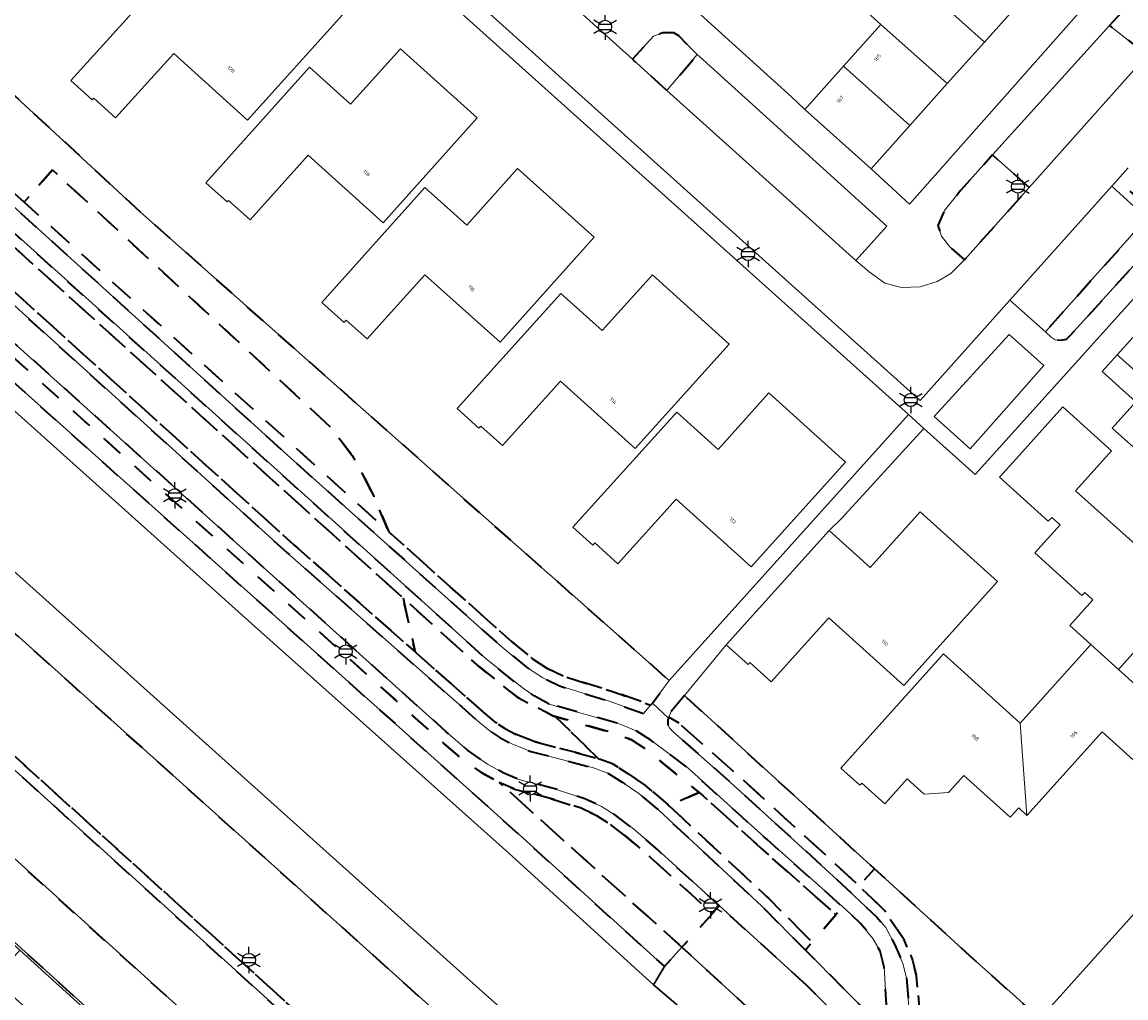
# Model space of a CAD drawing. Extents: x 105780 to 185197, y 477999 to 525027.
# Tile 72 of 256: x 106132 to 106239, y 479594 to 479688. Entities that reach past the tile are written whole.
import ezdxf
from ezdxf.enums import TextEntityAlignment as Align

# ---------------------------------------------------------------- set-up
doc = ezdxf.new("R2010")
doc.units = 0
doc.linetypes.add('XX-HIDDEN', pattern=[4, 2, -2])
for name, color, linetype, lineweight in [('B-GV-GR-MATERIAALGRENS-G', 252, 'XX-HIDDEN', 35), ('B-RO-IE-MEUBILAIR_WEGMEUBILAIR-S', 252, 'Continuous', 25), ('B-WE-GW-WATERGANG_SLOOT_INSTEEK-G', 252, 'Continuous', 30), ('B-XX-KG-KADASTRAAL_BEBOUWING-G', 252, 'Continuous', 20), ('B1-WE-OG-BEBOUWING-T18', 7, 'Continuous', 18), ('B1-WE-OG-TERREIN_ERF-GV', 252, 'Continuous', 18), ('B1-WE-VH-VERHARDING_ASFALT-GV', 252, 'Continuous', 18), ('B1-WE-VH-VERHARDING_BETON-GV', 252, 'Continuous', 18), ('B1-WE-VH-VERHARDING_BETONSTRAATSTEEN-GV', 252, 'Continuous', 18), ('B1-WE-VH-VERHARDING_TEGEL-GV', 252, 'Continuous', 18)]:
    doc.layers.add(name, color=color, linetype=linetype, lineweight=lineweight)
doc.styles.add('NLCS-ISO', font='NLCS-ISO.ttf')
doc.styles.add('NLCS-ISO-M200-T18', font='NLCS-ISO.ttf', dxfattribs={"height": 0.36})

# ---------------------------------------------------------------- blocks, each defined once
blk = doc.blocks.new('B-SIE-WEG_LICHTMAST-SO')
at = {"ltscale": 0.1}
for p, q in [((0, 1.27), (0, 2.53)), ((-1.1, 0.63), (-2.19, 1.27)), ((1.1, 0.63), (2.19, 1.27)), ((-1.1, -0.63), (-2.19, -1.27)), ((0, -1.27), (0, -2.53)), ((1.1, -0.63), (2.19, -1.27))]:
    blk.add_line(p, q, dxfattribs=at)
at = {"flags": 128}
for points in [[(-1.16, 0.5), (1.16, 0.5)], [(-1.16, -0.5), (1.16, -0.5)]]:
    blk.add_lwpolyline(points, dxfattribs=at)
at = {"ltscale": 0.1}
blk.add_circle((0, 0), 1.27, dxfattribs=at)
at = {"style": 'NLCS-ISO'}
blk.add_attdef('TYPE', text='', height=1.8, dxfattribs=at).set_placement((0, 2.53), align=Align.BOTTOM_CENTER)

msp = doc.modelspace()

# ---------------------------------------------------------------- linework, layer by layer
at = {"layer": 'B-GV-GR-MATERIAALGRENS-G', "flags": 128}
for points in [[(106068.056, 479707.612), (106067.473, 479709.635), (106066.726, 479711.071), (106065.914, 479711.993), (106064.03, 479713.804), (106050.614, 479725.971), (106048.853, 479727.212), (106048.177, 479727.625), (106047.581, 479727.779), (106046.841, 479727.658), (106040.608, 479720.737), (106036.504, 479716.486), (106035.414, 479715.498), (106034.04, 479714.809), (106032.449, 479714.555), (106030.666, 479714.871), (106028.362, 479715.941), (106026.425, 479717.336), (106025.561, 479718.094), (106024.759, 479718.975), (106024.379, 479719.721), (106024.156, 479721.214), (106024.271, 479722.676), (106024.744, 479724.178), (106025.522, 479725.579), (106027.223, 479727.738), (106037.135, 479738.762), (106043.602, 479746.305), (106043.95, 479746.808), (106044.249, 479747.499), (106044.431, 479748.35), (106044.266, 479748.973), (106035.826, 479757.136), (106034.74, 479758.14), (106031.615, 479758.025), (106028.787, 479757.876), (106005.559, 479757.02), (106004.983, 479756.9), (106004.492, 479756.723), (106004.112, 479756.505), (106003.739, 479756.217), (106002.824, 479755.255), (106001.737, 479756.289), (106001.58, 479755.937), (106001.45, 479755.558), (106001.147, 479755.067), (106000.777, 479754.612), (105993.831, 479745.997), (105992.881, 479744.903), (105992.398, 479744.343), (105993.051, 479743.569), (105997.887, 479738.534), (105999.276, 479737.094), (106000.695, 479735.696), (106001.4, 479735.028), (106002.123, 479734.359), (106006.494, 479730.235), (106013.427, 479723.821), (106035.733, 479703.618), (106190.72, 479563.283), (106192.248, 479561.993), (106202.903, 479552.849), (106212.475, 479564.815), (106205.39, 479564.78), (106203.24, 479565.23), (106201.031, 479566.494), (106197.956, 479569.146), (106191.683, 479574.777), (106085.73, 479669.891), (106085.606, 479670.237), (106085.892, 479670.958), (106085.695, 479671.554), (106084.309, 479672.917), (106074.77, 479680.97), (106072.591, 479683.118), (106070.939, 479685.207), (106069.513, 479688.144), (106068.715, 479691.374), (106068.373, 479695.269), (106068.389, 479704.511)], [(106184.086, 479625.084), (106182.596, 479625.801), (106181.115, 479626.786), (106179.039, 479628.481), (106167.196, 479639.048), (106132.991, 479669.957), (106131.929, 479670.916), (106125.043, 479677.163), (106122.409, 479679.988), (106121.261, 479682.108), (106117.712, 479691.421), (106117.486, 479691.938), (106118.261, 479692.925), (106116.106, 479694.899), (106115.938, 479694.715), (106115.772, 479695.205), (106115.18, 479697.21), (106114.5, 479696.37), (106116.04, 479693), (106120.35, 479681.69), (106120.96, 479680.44), (106121.59, 479679.4), (106122.39, 479678.44), (106124.34, 479676.45), (106130.844, 479670.551), (106157.68, 479646.21), (106176.37, 479629.48), (106178.39, 479627.72), (106180.52, 479625.98), (106182.1, 479624.93), (106183.72, 479624.15), (106188.62, 479622.64), (106191.83, 479621.49), (106192.535, 479622.3), (106188.936, 479623.589)], [(106143.19, 479669.95), (106134.064, 479678.393), (106118.261, 479692.925), (106117.486, 479691.938), (106117.712, 479691.421), (106121.261, 479682.108), (106122.409, 479679.988), (106125.043, 479677.163), (106131.929, 479670.916), (106131.934, 479670.921), (106134.67, 479674.03), (106161.57, 479649.17), (106163.66, 479646.43), (106164.65, 479644.67), (106165.76, 479642.46), (106167.196, 479639.048), (106179.039, 479628.481), (106181.115, 479626.786), (106182.596, 479625.801), (106184.086, 479625.084), (106188.936, 479623.589), (106192.535, 479622.3), (106192.71, 479622.5), (106194.326, 479624.663), (106183.516, 479634.237), (106182.018, 479635.563)], [(106243.762, 479688.698), (106240.41, 479691.8), (106236.94, 479688), (106240.564, 479685.117)], [(106195.25, 479687), (106194.78, 479687.28), (106193.72, 479687.28), (106192.82, 479686.97), (106190.769, 479684.739), (106194.113, 479681.73), (106197.044, 479685.197)], [(106117.3, 479673.82), (106114.45, 479683.386), (106113.48, 479683.14), (106116.349, 479673.51), (106117.121, 479671.337), (106118.006, 479669.371), (106118.825, 479667.734), (106119.845, 479666.07), (106121.005, 479664.779), (106172.048, 479619.01), (106174.196, 479617.149), (106176.211, 479615.75), (106177.889, 479614.821), (106179.467, 479614.14), (106182.861, 479613.279), (106185.805, 479612.317), (106187.299, 479611.631), (106188.576, 479610.81), (106190.24, 479609.542), (106192.567, 479607.541), (106198.507, 479602.14), (106199.181, 479602.881), (106193.23, 479608.29), (106190.87, 479610.32), (106189.15, 479611.63), (106187.78, 479612.51), (106186.17, 479613.25), (106183.14, 479614.24), (106179.79, 479615.09), (106178.33, 479615.72), (106176.74, 479616.6), (106174.81, 479617.94), (106172.71, 479619.76), (106129.64, 479658.49), (106121.71, 479665.49), (106120.65, 479666.67), (106119.7, 479668.22), (106118.91, 479669.8), (106118.05, 479671.71)], [(106121.005, 479664.779), (106119.845, 479666.07), (106118.825, 479667.734), (106106.139, 479678.971), (106107.019, 479676.754), (106107.677, 479675.41), (106108.366, 479674.358), (106109.423, 479673.077), (106110.938, 479671.551), (106117.915, 479665.12), (106180.158, 479609.466), (106193.863, 479597.012), (106195.564, 479598.889), (106177.889, 479614.821), (106176.211, 479615.75), (106174.196, 479617.149), (106172.048, 479619.01)], [(106181.254, 479618.771), (106179.539, 479619.46), (106178.497, 479620.003), (106177.591, 479620.598), (106176.575, 479621.425), (106174.92, 479622.871), (106169.754, 479627.432), (106158.006, 479637.806), (106126.511, 479666.283), (106124.218, 479668.596), (106123.351, 479669.684), (106122.679, 479670.786), (106122.04, 479672.423), (106120.975, 479675.569), (106120.23, 479677.9), (106119.57, 479678.51), (106118.798, 479678.879), (106121.1, 479672.08), (106121.78, 479670.34), (106122.53, 479669.11), (106123.47, 479667.93), (106125.82, 479665.56), (106157.34, 479637.06), (106174.26, 479622.12), (106175.93, 479620.66), (106177, 479619.79), (106177.99, 479619.14), (106179.12, 479618.55), (106180.94, 479617.82), (106186.99, 479616.23), (106188.39, 479615.71), (106189.79, 479614.86), (106191.39, 479613.75), (106193.32, 479612.13), (106203.28, 479602.87), (106207.506, 479598.614), (106208.161, 479599.374), (106203.976, 479603.589), (106196.989, 479610.084), (106194.319, 479612.566), (106193.982, 479612.88), (106191.998, 479614.545), (106190.335, 479615.699), (106188.828, 479616.614), (106187.486, 479617.112), (106187.292, 479617.185)], [(106182.73, 479622.4), (106181.27, 479623.19), (106180.22, 479623.89), (106176.65, 479626.73), (106129.537, 479669.197), (106123.22, 479674.89), (106120.23, 479677.9), (106120.975, 479675.569), (106122.55, 479674.147), (106168.579, 479632.659), (106176.003, 479625.967), (106179.673, 479623.047), (106183.146, 479621.243), (106183.309, 479621.197), (106189.253, 479619.513), (106190.674, 479618.93), (106191.972, 479618.09), (106197.224, 479613.835), (106197.606, 479613.525), (106203.135, 479608.545), (106210.455, 479602.033), (106211.12, 479602.78), (106203.802, 479609.29), (106201.34, 479611.48), (106196.1, 479616.25), (106192.56, 479618.9), (106191.14, 479619.82), (106189.58, 479620.46)], [(106120.975, 479675.569), (106122.04, 479672.423), (106122.679, 479670.786), (106123.351, 479669.684), (106124.218, 479668.596), (106126.511, 479666.283), (106158.006, 479637.806), (106169.754, 479627.432), (106168.579, 479632.659), (106122.55, 479674.147)], [(106229.162, 479672.349), (106225.61, 479675.48), (106222.55, 479672.08), (106220.95, 479670.11), (106220.33, 479668.67), (106220.66, 479667.62), (106221.43, 479666.62), (106222.907, 479665.345)], [(106244.62, 479670.69), (106245.12, 479671.39), (106245.29, 479672.11), (106245.17, 479672.73), (106244.88, 479673.03), (106241.74, 479675.78), (106239.6, 479673.47), (106238.554, 479672.265), (106241.13, 479670.03), (106240.549, 479669.381), (106235.521, 479663.759), (106230.72, 479658.39), (106231.27, 479657.86), (106231.67, 479657.62), (106232.24, 479657.58), (106232.78, 479657.69), (106233.13, 479658.02)], [(106134.67, 479674.03), (106131.934, 479670.921), (106131.929, 479670.916), (106132.991, 479669.957), (106167.196, 479639.048), (106165.76, 479642.46), (106164.65, 479644.67), (106163.66, 479646.43), (106161.57, 479649.17)], [(106168.579, 479632.659), (106169.754, 479627.432), (106174.92, 479622.871), (106176.575, 479621.425), (106177.591, 479620.598), (106178.497, 479620.003), (106179.539, 479619.46), (106181.254, 479618.771), (106187.292, 479617.185), (106187.486, 479617.112), (106183.309, 479621.197), (106183.146, 479621.243), (106179.673, 479623.047), (106176.003, 479625.967)], [(106195.809, 479623.211), (106194.52, 479621.67), (106194.301, 479621.139), (106195.277, 479620.537), (106200.907, 479615.585), (106211.271, 479606.152), (106212.693, 479604.801), (106214.191, 479606.469)], [(106183.309, 479621.197), (106187.486, 479617.112), (106188.828, 479616.614), (106190.335, 479615.699), (106191.998, 479614.545), (106193.982, 479612.88), (106194.319, 479612.566), (106197.224, 479613.835), (106191.972, 479618.09), (106190.674, 479618.93), (106189.253, 479619.513)], [(106195.277, 479620.537), (106194.301, 479621.139), (106194.259, 479621.038), (106194.19, 479620.87), (106194.21, 479620.4), (106194.35, 479620.1), (106194.68, 479619.73), (106200.24, 479614.84), (106204.94, 479610.562), (106210.59, 479605.42), (106214.4, 479601.8), (106215.3, 479600.8), (106216.16, 479599.13), (106216.93, 479597.32), (106217.27, 479595.94), (106217.54, 479592.69), (106217.77, 479583.967), (106218.28, 479584), (106218.77, 479584.039), (106218.539, 479592.745), (106218.26, 479596.102), (106217.882, 479597.637), (106217.045, 479599.605), (106215.172, 479602.446), (106212.693, 479604.801), (106211.271, 479606.152), (106200.907, 479615.585)], [(106190.24, 479609.542), (106188.576, 479610.81), (106187.299, 479611.631), (106185.805, 479612.317), (106182.861, 479613.279), (106179.467, 479614.14), (106177.889, 479614.821), (106195.564, 479598.889), (106198.507, 479602.14), (106192.567, 479607.541)], [(106197.224, 479613.835), (106194.319, 479612.566), (106196.989, 479610.084), (106203.976, 479603.589), (106208.161, 479599.374), (106210.455, 479602.033), (106203.135, 479608.545), (106197.606, 479613.525)], [(106230.01, 479592.14), (106227.88, 479594.054), (106223.458, 479598.028), (106220.734, 479600.51), (106214.191, 479606.469), (106212.693, 479604.801), (106215.172, 479602.446), (106217.045, 479599.605), (106217.882, 479597.637), (106218.26, 479596.102), (106218.539, 479592.745), (106218.77, 479584.039), (106218.782, 479584.04), (106219.91, 479584.13), (106220.61, 479584.55), (106224.12, 479587.34)], [(106207.63, 479595.2), (106199.181, 479602.881), (106198.507, 479602.14), (106195.564, 479598.889), (106212.21, 479583.61), (106212.617, 479583.636), (106212.71, 479588.48), (106212.39, 479589.93), (106211.76, 479590.95), (106210.81, 479592.04)], [(106215.13, 479596.95), (106214.73, 479598.5), (106214.02, 479599.72), (106212.84, 479601.19), (106211.93, 479602.06), (106211.12, 479602.78), (106210.455, 479602.033), (106208.161, 479599.374), (106207.506, 479598.614), (106214.81, 479591.26), (106215.23, 479590.5), (106215.56, 479589.7)]]:
    msp.add_lwpolyline(points, close=True, dxfattribs=at)
for points in [[(106215.723, 479541.909), (106207.013, 479549.322), (106202.903, 479552.849), (106192.248, 479561.993), (106190.72, 479563.283), (106035.733, 479703.618), (106013.427, 479723.821), (106006.494, 479730.235), (106002.123, 479734.359), (106001.4, 479735.028), (106000.695, 479735.696), (105999.276, 479737.094), (105997.887, 479738.534), (105993.051, 479743.569), (105992.398, 479744.343), (105991.699, 479743.533), (105997.166, 479737.841)], [(106001.441, 479733.628), (106005.812, 479729.504), (106012.752, 479723.084), (106035.065, 479702.879), (106190.062, 479562.53), (106191.6, 479561.231), (106206.363, 479548.562), (106215.071, 479541.151)], [(106202.351, 479543.514), (106195.183, 479549.584), (106192.103, 479552.191), (106122.108, 479615.453), (106121.006, 479616.41), (106120.632, 479615.932), (106109.171, 479623.432), (106108.384, 479624.026), (106107.562, 479624.63), (106106.897, 479625.196), (106105.087, 479623.28), (106079.079, 479646.568), (106078.96, 479646.434), (106123.395, 479606.254), (106241.813, 479499), (106350.213, 479400.96), (106353.664, 479404.737), (106331.482, 479424.808)]]:
    msp.add_lwpolyline(points, dxfattribs=at)
at = {"layer": 'B-WE-GW-WATERGANG_SLOOT_INSTEEK-G', "flags": 128}
for points in [[(106194.527, 479593.807), (106192.811, 479595.267), (106178.82, 479607.98), (106153.92, 479630.2), (106116.57, 479663.64), (106109.55, 479670.11), (106107.939, 479671.733), (106106.753, 479673.17), (106105.935, 479674.419), (106105.189, 479675.944), (106104.533, 479677.596), (106104.28, 479678.233), (106096.203, 479702.891), (106095.334, 479705.544), (106081.833, 479717.602), (106058.864, 479738.129)], [(106063.103, 479719.071), (106065.95, 479716.393), (106067.6, 479714.698), (106068.928, 479712.962), (106069.939, 479711.361), (106070.41, 479709.992), (106070.963, 479707.887), (106071.255, 479704.455), (106071.655, 479693.252), (106072.047, 479691.411), (106072.664, 479689.188), (106073.352, 479687.823), (106074.541, 479686.19), (106076.452, 479684.06), (106079.434, 479681.302), (106087.846, 479673.789), (106100.89, 479662.14), (106175.67, 479595.11), (106194.741, 479578.129)], [(106248.59, 479612.48), (106230.194, 479591.977)]]:
    msp.add_lwpolyline(points, dxfattribs=at)
for points in [[(106117.915, 479665.12), (106110.938, 479671.551), (106109.423, 479673.077), (106108.366, 479674.358), (106107.677, 479675.41), (106107.019, 479676.754), (106106.139, 479678.971), (106104.533, 479677.596), (106105.189, 479675.944), (106105.935, 479674.419), (106106.753, 479673.17), (106107.939, 479671.733), (106109.55, 479670.11), (106116.57, 479663.64), (106153.92, 479630.2), (106178.82, 479607.98), (106192.811, 479595.267), (106193.863, 479597.012), (106180.158, 479609.466)], [(106100.89, 479662.14), (106087.846, 479673.789), (106085.695, 479671.554), (106085.892, 479670.958), (106085.606, 479670.237), (106085.73, 479669.891), (106191.683, 479574.777), (106194.741, 479578.129), (106175.67, 479595.11)], [(106195.564, 479598.889), (106193.863, 479597.012), (106192.811, 479595.267), (106194.527, 479593.807), (106210.13, 479580.12), (106210.57, 479579.93), (106211.5, 479579.75), (106212.455, 479579.843), (106212.234, 479583.241), (106212.21, 479583.61)]]:
    msp.add_lwpolyline(points, close=True, dxfattribs=at)
at = {"layer": 'B-XX-KG-KADASTRAAL_BEBOUWING-G', "flags": 128}
for points in [[(106219.797, 479698.169), (106216.185, 479694.138), (106224.826, 479686.396), (106228.435, 479690.425)], [(106143.666, 479690.674), (106136.443, 479682.671), (106138.508, 479680.806), (106138.669, 479680.985), (106140.776, 479679.083), (106146.392, 479685.305), (106153.539, 479678.854), (106162.736, 479689.043), (106155.34, 479695.719), (106150.391, 479690.237), (106146.468, 479693.778)], [(106216.185, 479694.138), (106212.574, 479690.107), (106214.808, 479688.105), (106221.226, 479682.378), (106224.826, 479686.396)], [(106214.808, 479688.105), (106211.196, 479684.073), (106217.602, 479678.334), (106221.226, 479682.378)], [(106175.751, 479679.086), (106168.32, 479685.754), (106163.502, 479680.386), (106159.525, 479683.955), (106149.514, 479672.798), (106151.567, 479670.956), (106151.683, 479671.086), (106153.784, 479669.202), (106159.388, 479675.447), (106166.643, 479668.937)], [(106211.196, 479684.073), (106207.45, 479679.893), (106213.856, 479674.153), (106217.602, 479678.334)], [(106187.073, 479667.522), (106179.664, 479674.172), (106174.745, 479668.693), (106170.702, 479672.322), (106160.728, 479661.212), (106162.873, 479659.287), (106163.088, 479659.527), (106165.124, 479657.7), (106170.691, 479663.903), (106177.964, 479657.375)], [(106200.127, 479657.196), (106192.707, 479663.891), (106187.842, 479658.498), (106183.854, 479662.096), (106173.81, 479650.965), (106175.915, 479649.065), (106176.097, 479649.266), (106178.186, 479647.381), (106183.819, 479653.624), (106191.031, 479647.116)], [(106244.556, 479657.279), (106242.424, 479654.914), (106239.183, 479657.836), (106237.679, 479656.168), (106247.39, 479647.535), (106249.786, 479645.36), (106253.455, 479649.348), (106250.998, 479651.573)], [(106237.679, 479656.168), (106236.216, 479654.546), (106239.479, 479651.602), (106237.196, 479649.071), (106243.629, 479643.324), (106247.19, 479647.311), (106249.63, 479645.19), (106249.786, 479645.36), (106247.39, 479647.535)], [(106211.392, 479645.785), (106203.971, 479652.476), (106199.05, 479647.017), (106195.055, 479650.619), (106185.018, 479639.487), (106186.947, 479637.747), (106187.148, 479637.97), (106189.372, 479635.965), (106194.998, 479642.206), (106202.261, 479635.657)], [(106209.81, 479639.18), (106199.852, 479628.131), (106201.958, 479626.233), (106202.118, 479626.41), (106204.187, 479624.546), (106209.775, 479630.746), (106217.038, 479624.199), (106226.087, 479634.239), (106218.622, 479640.968), (106213.783, 479635.599)], [(106228.29, 479620.565), (106220.874, 479627.245), (106210.933, 479616.21), (106212.773, 479614.553), (106212.954, 479614.753), (106215.18, 479612.748), (106217.355, 479615.162), (106218.989, 479613.69), (106221.354, 479613.835), (106222.845, 479615.49), (106227.325, 479611.455), (106228.137, 479612.356), (106228.932, 479611.64)], [(106237.787, 479625.744), (106235.127, 479628.154), (106228.29, 479620.565), (106228.932, 479611.64), (106236.2, 479619.708), (106242.29, 479614.222), (106244.271, 479616.422), (106244.514, 479616.203), (106245.83, 479617.665), (106249.732, 479614.15), (106255.249, 479620.23), (106250.75, 479624.281), (106245.671, 479618.642)]]:
    msp.add_lwpolyline(points, close=True, dxfattribs=at)
msp.add_lwpolyline([(106239.757, 479637.52), (106233.651, 479643.021), (106234.853, 479644.355), (106237.132, 479646.885), (106232.42, 479651.13), (106230.128, 479648.586), (106228.214, 479646.461), (106226.284, 479644.319), (106231.003, 479640.069), (106231.342, 479640.445), (106232.146, 479639.72), (106229.699, 479637.004), (106234.26, 479632.895), (106234.522, 479633.186), (106235.306, 479632.481), (106233.074, 479630.003), (106235.127, 479628.154), (106237.787, 479625.744), (106243.897, 479632.527)], dxfattribs=at)
at = {"layer": 'B1-WE-OG-TERREIN_ERF-GV', "flags": 128}
for points in [[(106148.68, 479712.09), (106146.951, 479713.927), (106145.712, 479715.946), (106145.194, 479717.339), (106144.147, 479716.173), (106141.998, 479718.102), (106118.261, 479692.925), (106134.064, 479678.393), (106143.19, 479669.95), (106182.018, 479635.563), (106183.516, 479634.237), (106194.326, 479624.663), (106217.47, 479650.39)], [(106247.64, 479704.69), (106242.6, 479709.2), (106241.543, 479708.021), (106243.018, 479706.7), (106239.232, 479702.474), (106235.661, 479698.489), (106232.049, 479694.458), (106228.435, 479690.425), (106224.826, 479686.396), (106221.226, 479682.378), (106217.602, 479678.334), (106213.856, 479674.153), (106217.58, 479670.71)], [(106143.666, 479690.674), (106146.468, 479693.778), (106150.391, 479690.237), (106155.34, 479695.719), (106162.736, 479689.043), (106153.539, 479678.854), (106146.392, 479685.305), (106140.776, 479679.083), (106138.669, 479680.985), (106138.508, 479680.806), (106136.443, 479682.671)], [(106175.751, 479679.086), (106166.643, 479668.937), (106159.388, 479675.447), (106153.784, 479669.202), (106151.683, 479671.086), (106151.567, 479670.956), (106149.514, 479672.798), (106159.525, 479683.955), (106163.502, 479680.386), (106168.32, 479685.754)], [(106187.073, 479667.522), (106177.964, 479657.375), (106170.691, 479663.903), (106165.124, 479657.7), (106163.088, 479659.527), (106162.873, 479659.287), (106160.728, 479661.212), (106170.702, 479672.322), (106174.745, 479668.693), (106179.664, 479674.172)], [(106200.127, 479657.196), (106191.031, 479647.116), (106183.819, 479653.624), (106178.186, 479647.381), (106176.097, 479649.266), (106175.915, 479649.065), (106173.81, 479650.965), (106183.854, 479662.096), (106187.842, 479658.498), (106192.707, 479663.891)], [(106211.392, 479645.785), (106202.261, 479635.657), (106194.998, 479642.206), (106189.372, 479635.965), (106187.148, 479637.97), (106186.947, 479637.747), (106185.018, 479639.487), (106195.055, 479650.619), (106199.05, 479647.017), (106203.971, 479652.476)]]:
    msp.add_lwpolyline(points, close=True, dxfattribs=at)
for points in [[(106196.366, 479689.951), (106206.17, 479681.112), (106207.45, 479679.893), (106211.196, 479684.073), (106214.808, 479688.105), (106212.574, 479690.107)], [(106261.3, 479686.02), (106223.92, 479644.58), (106218.95, 479649.04), (106210.986, 479640.35), (106209.81, 479639.18), (106213.783, 479635.599), (106218.622, 479640.968), (106226.087, 479634.239), (106217.038, 479624.199), (106209.775, 479630.746), (106204.187, 479624.546), (106202.118, 479626.41), (106201.958, 479626.233), (106199.852, 479628.131), (106195.809, 479623.211), (106214.191, 479606.469), (106220.734, 479600.51), (106223.458, 479598.028), (106227.88, 479594.054), (106230.01, 479592.14)], [(106243.629, 479643.324), (106237.196, 479649.071), (106239.479, 479651.602), (106236.216, 479654.546), (106237.679, 479656.168), (106239.183, 479657.836)], [(106242.29, 479614.222), (106236.2, 479619.708), (106228.932, 479611.64), (106228.137, 479612.356), (106227.325, 479611.455), (106222.845, 479615.49), (106221.354, 479613.835), (106218.989, 479613.69), (106217.355, 479615.162), (106215.18, 479612.748), (106212.954, 479614.753), (106212.773, 479614.553), (106210.933, 479616.21), (106220.874, 479627.245), (106228.29, 479620.565), (106235.127, 479628.154), (106233.074, 479630.003), (106235.306, 479632.481), (106234.522, 479633.186), (106234.26, 479632.895), (106229.699, 479637.004), (106232.146, 479639.72), (106231.342, 479640.445), (106231.003, 479640.069), (106226.284, 479644.319), (106228.214, 479646.461), (106230.128, 479648.586), (106232.42, 479651.13), (106237.132, 479646.885), (106234.853, 479644.355), (106233.651, 479643.021), (106239.757, 479637.52)], [(106243.897, 479632.527), (106237.787, 479625.744), (106245.671, 479618.642)], [(106230.194, 479591.977), (106248.59, 479612.48)]]:
    msp.add_lwpolyline(points, dxfattribs=at)
at = {"layer": 'B1-WE-VH-VERHARDING_ASFALT-GV', "flags": 128}
for points in [[(105997.166, 479737.841), (105991.699, 479743.533), (105991.2, 479744.052), (105991.001, 479744.262), (105986.019, 479739.734), (105986.917, 479738.816), (105988.322, 479737.402), (105998.439, 479727.683), (106000, 479726.234), (106004.651, 479721.916), (106030.847, 479698.145), (106078.359, 479655.03), (106121.006, 479616.41), (106122.108, 479615.453), (106192.103, 479552.191), (106195.183, 479549.584), (106202.351, 479543.514), (106203.609, 479545.097), (106204.828, 479546.631), (106206.363, 479548.562), (106191.6, 479561.231), (106190.062, 479562.53), (106035.065, 479702.879)], [(106149.94, 479713.42), (106218.6, 479651.74), (106227.282, 479661.438), (106237.154, 479672.466), (106237.665, 479673.036), (106238.741, 479674.239)], [(106240.564, 479685.117), (106234.996, 479678.882), (106229.162, 479672.349), (106222.907, 479665.345), (106221.59, 479664.03), (106220.25, 479663.26), (106218.62, 479662.75), (106216.81, 479662.68), (106215.2, 479663.08), (106213.67, 479664.17), (106212.391, 479665.281), (106201.106, 479675.436), (106194.113, 479681.73), (106190.769, 479684.739), (106166.69, 479706.41)], [(106111.111, 479693.725), (106113.91, 479685.2), (106114.45, 479683.386), (106117.3, 479673.82), (106118.05, 479671.71), (106118.91, 479669.8), (106119.7, 479668.22), (106120.65, 479666.67), (106121.71, 479665.49), (106129.64, 479658.49), (106172.71, 479619.76), (106174.81, 479617.94), (106176.74, 479616.6), (106178.33, 479615.72), (106179.79, 479615.09), (106183.14, 479614.24), (106186.17, 479613.25), (106187.78, 479612.51), (106189.15, 479611.63), (106190.87, 479610.32), (106193.23, 479608.29), (106199.181, 479602.881), (106207.63, 479595.2), (106210.81, 479592.04)], [(106114.33, 479693.72), (106118.798, 479678.879), (106119.57, 479678.51), (106120.23, 479677.9), (106123.22, 479674.89), (106129.537, 479669.197), (106176.65, 479626.73), (106180.22, 479623.89), (106181.27, 479623.19), (106182.73, 479622.4), (106189.58, 479620.46), (106191.14, 479619.82), (106192.56, 479618.9), (106196.1, 479616.25), (106201.34, 479611.48), (106203.802, 479609.29), (106211.12, 479602.78), (106211.93, 479602.06), (106212.84, 479601.19), (106214.02, 479599.72), (106214.73, 479598.5), (106215.13, 479596.95), (106215.56, 479589.7)], [(106214.81, 479591.26), (106207.506, 479598.614), (106203.28, 479602.87), (106193.32, 479612.13), (106191.39, 479613.75), (106189.79, 479614.86), (106188.39, 479615.71), (106186.99, 479616.23), (106180.94, 479617.82), (106179.12, 479618.55), (106177.99, 479619.14), (106177, 479619.79), (106175.93, 479620.66), (106174.26, 479622.12), (106157.34, 479637.06), (106125.82, 479665.56), (106123.47, 479667.93), (106122.53, 479669.11), (106121.78, 479670.34), (106121.1, 479672.08), (106118.798, 479678.879), (106114.33, 479693.72)], [(106217.54, 479592.69), (106217.27, 479595.94), (106216.93, 479597.32), (106216.16, 479599.13), (106215.3, 479600.8), (106214.4, 479601.8), (106210.59, 479605.42), (106204.94, 479610.562), (106200.24, 479614.84), (106194.68, 479619.73), (106194.35, 479620.1), (106194.21, 479620.4), (106194.19, 479620.87), (106194.259, 479621.038), (106192.71, 479622.5), (106192.535, 479622.3), (106191.83, 479621.49), (106188.62, 479622.64), (106183.72, 479624.15), (106182.1, 479624.93), (106180.52, 479625.98), (106178.39, 479627.72), (106176.37, 479629.48), (106157.68, 479646.21), (106130.844, 479670.551)]]:
    msp.add_lwpolyline(points, dxfattribs=at)
at = {"layer": 'B1-WE-VH-VERHARDING_BETON-GV', "flags": 128}
for points in [[(106072.096, 479652.64), (106071.948, 479652.476), (106131.521, 479598.59), (106205.616, 479531.439), (106241.485, 479499), (106272.848, 479470.631), (106279.782, 479464.36), (106353.578, 479397.61), (106353.582, 479397.614), (106356.822, 479401.183), (106356.66, 479401.332), (106353.566, 479397.924), (106350.213, 479400.96), (106241.813, 479499), (106123.395, 479606.254), (106078.96, 479646.434)], [(106131.521, 479598.59), (106128.983, 479595.789), (106180.147, 479549.448), (106203.115, 479528.673), (106205.616, 479531.439)]]:
    msp.add_lwpolyline(points, close=True, dxfattribs=at)
at = {"layer": 'B1-WE-VH-VERHARDING_BETONSTRAATSTEEN-GV', "flags": 128}
msp.add_lwpolyline([(106230.573, 479655.114), (106227.21, 479658.12), (106219.95, 479650.2), (106223.44, 479647.06), (106226.965, 479651.04)], close=True, dxfattribs=at)
at = {"layer": 'B1-WE-VH-VERHARDING_TEGEL-GV', "flags": 128}
for points in [[(106244.62, 479670.69), (106233.13, 479658.02), (106232.78, 479657.69), (106232.24, 479657.58), (106231.67, 479657.62), (106231.27, 479657.86), (106230.72, 479658.39), (106227.282, 479661.438), (106218.6, 479651.74), (106149.94, 479713.42)], [(106148.68, 479712.09), (106217.47, 479650.39), (106218.95, 479649.04), (106223.92, 479644.58), (106261.3, 479686.02)], [(106166.69, 479706.41), (106190.769, 479684.739), (106192.82, 479686.97), (106193.72, 479687.28), (106194.78, 479687.28), (106195.25, 479687), (106197.044, 479685.197), (106197.25, 479684.99), (106215.38, 479668.61), (106212.391, 479665.281), (106213.67, 479664.17), (106215.2, 479663.08), (106216.81, 479662.68), (106218.62, 479662.75), (106220.25, 479663.26), (106221.59, 479664.03), (106222.907, 479665.345), (106221.43, 479666.62), (106220.66, 479667.62), (106220.33, 479668.67), (106220.95, 479670.11), (106222.55, 479672.08), (106225.61, 479675.48), (106236.94, 479688), (106240.41, 479691.8)], [(106247.64, 479704.69), (106217.58, 479670.71), (106213.856, 479674.153), (106207.45, 479679.893), (106206.17, 479681.112), (106196.366, 479689.951)], [(106238.741, 479674.239), (106237.665, 479673.036), (106237.154, 479672.466), (106240.549, 479669.381)]]:
    msp.add_lwpolyline(points, dxfattribs=at)
for points in [[(106240.564, 479685.117), (106236.94, 479688), (106225.61, 479675.48), (106229.162, 479672.349), (106234.996, 479678.882)], [(106197.25, 479684.99), (106197.044, 479685.197), (106194.113, 479681.73), (106201.106, 479675.436), (106212.391, 479665.281), (106215.38, 479668.61)], [(106240.549, 479669.381), (106237.154, 479672.466), (106227.282, 479661.438), (106230.72, 479658.39), (106235.521, 479663.759)], [(106230.573, 479655.114), (106226.965, 479651.04), (106223.44, 479647.06), (106219.95, 479650.2), (106227.21, 479658.12)], [(106209.81, 479639.18), (106210.986, 479640.35), (106218.95, 479649.04), (106217.47, 479650.39), (106194.326, 479624.663), (106192.71, 479622.5), (106194.259, 479621.038), (106194.301, 479621.139), (106194.52, 479621.67), (106195.809, 479623.211), (106199.852, 479628.131)]]:
    msp.add_lwpolyline(points, close=True, dxfattribs=at)

# ---------------------------------------------------------------- block references
at = {"layer": 'B-RO-IE-MEUBILAIR_WEGMEUBILAIR-S', "xscale": 0.5, "yscale": 0.5, "zscale": 0.5}
for p in [(106188.127, 479687.866), (106228.066, 479672.426), (106201.956, 479665.906), (106217.696, 479651.796), (106146.51, 479642.58), (106163.03, 479627.48), (106180.868, 479614.228), (106198.33, 479602.94), (106153.674, 479597.661)]:
    msp.add_blockref('B-SIE-WEG_LICHTMAST-SO', p, dxfattribs=at)

# ---------------------------------------------------------------- texts
at = {"layer": 'B1-WE-OG-BEBOUWING-T18', "style": 'NLCS-ISO-M200-T18'}
for s, rotation, p in [('165', 48.2, (106214.469, 479684.882)), ('120', 318.1, (106151.95, 479683.755)), ('167', 48.2, (106210.858, 479680.851)), ('118', 319.8, (106165.042, 479673.734)), ('116', 317.8, (106175.2, 479662.586)), ('114', 318.1, (106188.917, 479651.709)), ('112', 317.9, (106200.484, 479640.128)), ('110', 318.1, (106215.177, 479628.321)), ('106', 47.6, (106233.475, 479619.464)), ('108', 321.6, (106223.921, 479619.185))]:
    msp.add_text(s, height=0.36, rotation=rotation, dxfattribs=at).set_placement(p, align=Align.MIDDLE)

doc.saveas('drawing.dxf')
